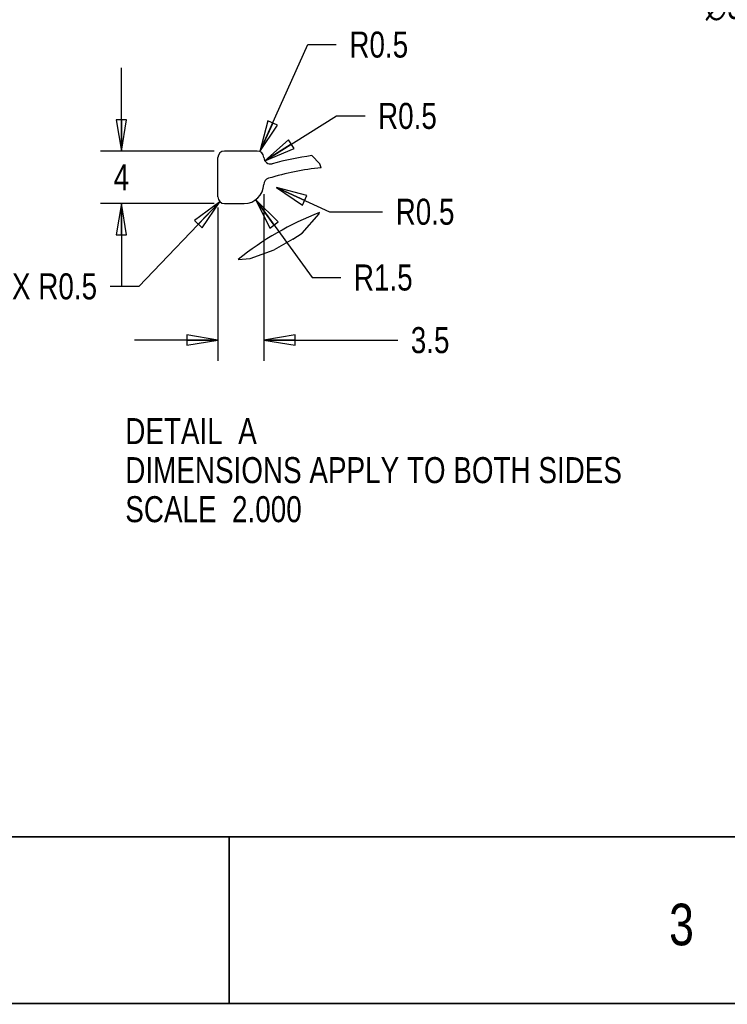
# Model space of a CAD drawing. Header units: inches. Extents: x 0 to 22, y -0.8 to 17.8.
# Tile 3 of 7: x 4.3 to 8.5, y 0 to 5.9. Entities that reach past the tile are written whole.
import ezdxf

# ---------------------------------------------------------------- set-up
doc = ezdxf.new("R2010")
doc.units = ezdxf.units.IN
doc.header["$LTSCALE"] = 1.21
doc.header["$MEASUREMENT"] = 0
doc.layers.get('0').update_dxf_attribs({"linetype": 'CONTINUOUS'})
doc.styles.get("Standard").update_dxf_attribs({"font": 'txt', "width": 0.8})
doc.styles.add('TEXTSTYLE_1', font='gdt', dxfattribs={"width": 0.8})
doc.dimstyles.new('DIMSTYLE_1', dxfattribs={"dimtxt": 0.15625, "dimasz": 0.1875, "dimexe": 0.18, "dimexo": 0.0625, "dimgap": 0.09, "dimtad": 0, "dimtih": 1, "dimtoh": 1, "dimdec": 0, "dimzin": 4, "dimdsep": 46, "dimtxsty": 'STANDARD', "dimblk": 'CLOSED', "dimblk1": 'CLOSED', "dimblk2": 'CLOSED', "dimcen": 0.09, "dimadec": 0, "dimazin": 0, "dimtfac": 1, "dimtdec": 0, "dimtofl": 0, "dimtmove": 0, "dimatfit": 3, "dimldrblk": 'CLOSED', "dimfxl": 1, "dimtolj": 1, "dimtzin": 4, "dimarcsym": 0})
doc.dimstyles.new('DIMSTYLE_5', dxfattribs={"dimtxt": 0.15625, "dimasz": 0.1875, "dimexe": 0.18, "dimexo": 0.0625, "dimgap": 0.09, "dimtad": 0, "dimtih": 1, "dimtoh": 1, "dimdec": 3, "dimlfac": 0.5, "dimzin": 4, "dimdsep": 46, "dimtxsty": 'STANDARD', "dimblk": 'CLOSED', "dimblk1": 'CLOSED', "dimblk2": 'CLOSED', "dimcen": 0.09, "dimadec": 0, "dimazin": 0, "dimtfac": 1, "dimtdec": 3, "dimtofl": 0, "dimtmove": 0, "dimatfit": 3, "dimldrblk": 'CLOSED', "dimfxl": 1, "dimtolj": 1, "dimtzin": 4, "dimarcsym": 0})
doc.dimstyles.new('DIMSTYLE_9', dxfattribs={"dimtxt": 0.15625, "dimasz": 0.1875, "dimexe": 0.18, "dimexo": 0.0625, "dimgap": 0.09, "dimtad": 0, "dimtih": 1, "dimtoh": 1, "dimlfac": 0.5, "dimzin": 4, "dimdsep": 46, "dimtxsty": 'STANDARD', "dimblk": 'CLOSED', "dimblk1": 'CLOSED', "dimblk2": 'CLOSED', "dimcen": 0.09, "dimadec": 0, "dimazin": 0, "dimtfac": 1, "dimtofl": 0, "dimtmove": 0, "dimatfit": 3, "dimldrblk": 'CLOSED', "dimfxl": 1, "dimtolj": 1, "dimtzin": 4, "dimarcsym": 0})

# ---------------------------------------------------------------- blocks, each defined once
blk = doc.blocks.new('_CLOSED')
at = {"color": 0, "linetype": 'BYBLOCK'}
for p, q in [((0, 0), (-1, 0.167)), ((-1, 0.167), (-1, -0.167)), ((-1, -0.167), (0, 0)), ((-1, 0), (0, 0))]:
    blk.add_line(p, q, dxfattribs=at)
blk = doc.blocks.new('*D0')
at = {"color": 2, "linetype": 'CONTINUOUS'}
for p, q in [((8.9369, 5.9886), (8.765, 5.9886)), ((9.8213, 5.6331), (8.9369, 5.9886))]:
    blk.add_line(p, q, dxfattribs=at)
at = {"color": 2, "linetype": 'CONTINUOUS', "xscale": 0.1875, "yscale": 0.1875, "zscale": 0.1875, "rotation": 338.1028280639}
blk.add_blockref('_CLOSED', (9.8213, 5.6331), dxfattribs=at)
at = {"color": 2, "linetype": 'CONTINUOUS', "insert": (8.6869, 6.0667), "char_height": 0.15625, "width": 0.458333, "attachment_point": 3, "line_spacing_factor": 0.9, "style": 'TEXTSTYLE_1'}
blk.add_mtext('{\\Fgdt;n}\\Ftxt;39', dxfattribs=at)
blk = doc.blocks.new('*D9')
at = {"color": 2, "linetype": 'CONTINUOUS'}
for p, q in [((4.8632, 5.1182), (4.8632, 5.6182)), ((5.4198, 5.1182), (4.7382, 5.1182)), ((5.4198, 4.8033), (4.7382, 4.8033)), ((4.8632, 4.8033), (4.8632, 4.3033))]:
    blk.add_line(p, q, dxfattribs=at)
at = {"color": 2, "linetype": 'CONTINUOUS', "xscale": 0.1875, "yscale": 0.1875, "zscale": 0.1875}
for p, rotation in [((4.8632, 5.1182), 270), ((4.8632, 4.8033), 90)]:
    blk.add_blockref('_CLOSED', p, dxfattribs=dict(at, rotation=rotation))
at = {"color": 2, "linetype": 'CONTINUOUS', "insert": (4.8632, 5.0389), "char_height": 0.1562, "width": 0.125, "attachment_point": 2, "line_spacing_factor": 0.9}
blk.add_mtext('4', dxfattribs=at)
blk = doc.blocks.new('*D10')
at = {"color": 2, "linetype": 'CONTINUOUS'}
for p, q in [((5.7185, 4.8589), (5.7185, 3.8581)), ((5.4429, 4.7801), (5.4429, 3.8581)), ((5.4429, 3.9831), (4.9429, 3.9831)), ((5.7185, 3.9831), (6.5225, 3.9831))]:
    blk.add_line(p, q, dxfattribs=at)
at = {"color": 2, "linetype": 'CONTINUOUS', "xscale": 0.1875, "yscale": 0.1875, "zscale": 0.1875}
blk.add_blockref('_CLOSED', (5.4429, 3.9831), dxfattribs=at)
at = {"color": 2, "linetype": 'CONTINUOUS', "xscale": 0.1875, "yscale": 0.1875, "zscale": 0.1875, "rotation": 180}
blk.add_blockref('_CLOSED', (5.7185, 3.9831), dxfattribs=at)
at = {"color": 2, "linetype": 'CONTINUOUS', "insert": (6.6006, 4.0612), "char_height": 0.15625, "width": 0.375, "attachment_point": 1, "line_spacing_factor": 0.9}
blk.add_mtext('3.5', dxfattribs=at)
blk = doc.blocks.new('*D19')
at = {"color": 2, "linetype": 'CONTINUOUS'}
for p, q in [((5.6698, 4.8258), (6.0089, 4.3591)), ((6.0089, 4.3591), (6.1807, 4.3591))]:
    blk.add_line(p, q, dxfattribs=at)
at = {"color": 2, "linetype": 'CONTINUOUS', "xscale": 0.1875, "yscale": 0.1875, "zscale": 0.1875, "rotation": 125.9982580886}
blk.add_blockref('_CLOSED', (5.6698, 4.8258), dxfattribs=at)
at = {"color": 2, "linetype": 'CONTINUOUS', "insert": (6.2589, 4.4372), "char_height": 0.15625, "width": 0.5, "attachment_point": 1, "line_spacing_factor": 0.9}
blk.add_mtext('R1.5', dxfattribs=at)
blk = doc.blocks.new('*D20')
at = {"color": 2, "linetype": 'CONTINUOUS'}
for p, q in [((5.7936, 4.9004), (6.1133, 4.7541)), ((6.1133, 4.7541), (6.4317, 4.7541))]:
    blk.add_line(p, q, dxfattribs=at)
at = {"color": 2, "linetype": 'CONTINUOUS', "xscale": 0.1875, "yscale": 0.1875, "zscale": 0.1875, "rotation": 155.4002148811}
blk.add_blockref('_CLOSED', (5.7936, 4.9004), dxfattribs=at)
at = {"color": 2, "linetype": 'CONTINUOUS', "insert": (6.5098, 4.8322), "char_height": 0.15625, "width": 0.5, "attachment_point": 1, "line_spacing_factor": 0.9}
blk.add_mtext('R0.5', dxfattribs=at)
blk = doc.blocks.new('*D21')
at = {"color": 2, "linetype": 'CONTINUOUS'}
for p, q in [((5.6952, 5.1148), (5.9819, 5.7576)), ((5.9819, 5.7576), (6.1537, 5.7576))]:
    blk.add_line(p, q, dxfattribs=at)
at = {"color": 2, "linetype": 'CONTINUOUS', "xscale": 0.1875, "yscale": 0.1875, "zscale": 0.1875, "rotation": 245.9647841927}
blk.add_blockref('_CLOSED', (5.6952, 5.1148), dxfattribs=at)
at = {"color": 2, "linetype": 'CONTINUOUS', "insert": (6.2319, 5.8358), "char_height": 0.15625, "width": 0.5, "attachment_point": 1, "line_spacing_factor": 0.9}
blk.add_mtext('R0.5', dxfattribs=at)
blk = doc.blocks.new('*D22')
at = {"color": 2, "linetype": 'CONTINUOUS'}
for p, q in [((5.7245, 5.0596), (6.1541, 5.3295)), ((6.1541, 5.3295), (6.326, 5.3295))]:
    blk.add_line(p, q, dxfattribs=at)
at = {"color": 2, "linetype": 'CONTINUOUS', "xscale": 0.1875, "yscale": 0.1875, "zscale": 0.1875, "rotation": 212.1388097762}
blk.add_blockref('_CLOSED', (5.7245, 5.0596), dxfattribs=at)
at = {"color": 2, "linetype": 'CONTINUOUS', "insert": (6.4041, 5.4076), "char_height": 0.15625, "width": 0.5, "attachment_point": 1, "line_spacing_factor": 0.9}
blk.add_mtext('R0.5', dxfattribs=at)
blk = doc.blocks.new('*D23')
at = {"color": 2, "linetype": 'CONTINUOUS'}
for p, q in [((5.455, 4.8142), (4.9675, 4.306)), ((4.9675, 4.306), (4.7956, 4.306))]:
    blk.add_line(p, q, dxfattribs=at)
at = {"color": 2, "linetype": 'CONTINUOUS', "xscale": 0.1875, "yscale": 0.1875, "zscale": 0.1875, "rotation": 46.1890447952}
blk.add_blockref('_CLOSED', (5.455, 4.8142), dxfattribs=at)
at = {"color": 2, "linetype": 'CONTINUOUS', "insert": (4.7175, 4.3841), "char_height": 0.15625, "width": 0.875, "attachment_point": 3, "line_spacing_factor": 0.9}
blk.add_mtext('2X R0.5', dxfattribs=at)

msp = doc.modelspace()

# ---------------------------------------------------------------- linework, layer by layer
at = {"color": 7, "linetype": 'CONTINUOUS'}
for p, q in [((5.67913, 5.11822), (5.48228, 5.11822)), ((6.05451, 5.04146), (6.00692, 5.09095)), ((5.44291, 4.84262), (5.44291, 5.07885)), ((6.06277, 5.01853), (6.05451, 5.04146)), ((5.48228, 4.80325), (5.60039, 4.80325)), ((5.94814, 4.62567), (6.04976, 4.7422)), ((6.04976, 4.7422), (6.05204, 4.74905)), ((5.89315, 4.5897), (5.94814, 4.62567)), ((5.63732, 4.4724), (5.78027, 4.52451)), ((5.56417, 4.46801), (5.63732, 4.4724))]:
    msp.add_line(p, q, dxfattribs=at)
at = {"color": 7, "linetype": 'CONTINUOUS', "const_width": 0.01}
for points in [[(21.51, 1), (0.51, 1)], [(5.51, 1), (5.51, 0)], [(22.01, 0), (0.01, 0)]]:
    msp.add_lwpolyline(points, dxfattribs=at)
at = {"color": 7, "linetype": 'CONTINUOUS'}
for centre, radius, start, end in [((5.48228, 5.07885), 0.03937, 90, 180), ((5.67913, 5.07885), 0.03937, 1.223819, 90), ((6.26245, 3.21856), 1.88976, 97.771263, 105.163062), ((5.75786, 5.08053), 0.03937, 181.223819, 285.163062), ((6.26245, 3.21856), 1.81102, 96.330468, 106.549545), ((5.60039, 4.92136), 0.11811, 270, 358.344717), ((5.75781, 4.91682), 0.03937, 106.549545, 178.344717), ((5.48228, 4.84262), 0.03937, 180, 270), ((6.74098, 2.98939), 1.88976, 111.381408, 128.515832), ((6.74098, 2.98939), 1.81102, 117.914269, 122.039256)]:
    msp.add_arc(centre, radius, start, end, dxfattribs=at)

# ---------------------------------------------------------------- texts
at = {"color": 2, "linetype": 'CONTINUOUS', "attachment_point": 1, "line_spacing_factor": 0.9}
for s, insert, char_height, width in [('DETAIL  A\\PDIMENSIONS APPLY TO BOTH SIDES\\PSCALE  2.000', (4.88669, 3.51497), 0.15625, 3.75), ('3', (8.15152, 0.59928), 0.25, 0.2)]:
    msp.add_mtext(s, dxfattribs=dict(at, insert=insert, char_height=char_height, width=width))

# ---------------------------------------------------------------- dimensions: what is measured, and where the dimension line sits
at = {"color": 2, "linetype": 'CONTINUOUS'}
dim = msp.add_diameter_dim_2p(p1=(9.82129, 5.63309), p2=(11.24609, 5.06041), dimstyle='DIMSTYLE_1', dxfattribs=at)
dim.commit()
dim.dimension.update_dxf_attribs({"geometry": '*D0', "text_midpoint": (8.22853, 5.98858), "dimtype": 163})
for center, mpoint, picture, middle in [((5.67913, 5.07885), (5.69517, 5.1148), '*D21', (6.48185, 5.75764)), ((5.75786, 5.08053), (5.72452, 5.05958), '*D22', (6.6541, 5.32947)), ((5.60039, 4.92136), (5.66981, 4.82581), '*D19', (6.50886, 4.35912)), ((5.75781, 4.91682), (5.7936, 4.90043), '*D20', (6.75978, 4.75405))]:
    dim = msp.add_radius_dim(center=center, mpoint=mpoint, dimstyle='DIMSTYLE_9', dxfattribs=at)
    dim.commit()
    dim.dimension.update_dxf_attribs({"geometry": picture, "text_midpoint": middle, "dimtype": 164})
dim = msp.add_linear_dim(base=(4.86318, 5.11822), p1=(5.41978, 4.80325), p2=(5.41978, 5.11822), angle=90, dimstyle='DIMSTYLE_5', dxfattribs=at)
dim.commit()
dim.dimension.update_dxf_attribs({"geometry": '*D9', "text_midpoint": (4.80068, 4.96074), "dimtype": 160})
dim = msp.add_linear_dim(base=(5.7185, 3.98311), p1=(5.44291, 4.78012), p2=(5.7185, 4.85886), dimstyle='DIMSTYLE_5', dxfattribs=at)
dim.commit()
dim.dimension.update_dxf_attribs({"geometry": '*D10', "text_midpoint": (6.78813, 3.98311), "dimtype": 160})
dim = msp.add_radius_dim(center=(5.48228, 4.84262), mpoint=(5.45503, 4.81421), text='2X <>', dimstyle='DIMSTYLE_9', dxfattribs=at)
dim.commit()
dim.dimension.update_dxf_attribs({"geometry": '*D23', "text_midpoint": (3.90498, 4.306), "dimtype": 164})

doc.saveas('drawing.dxf')
